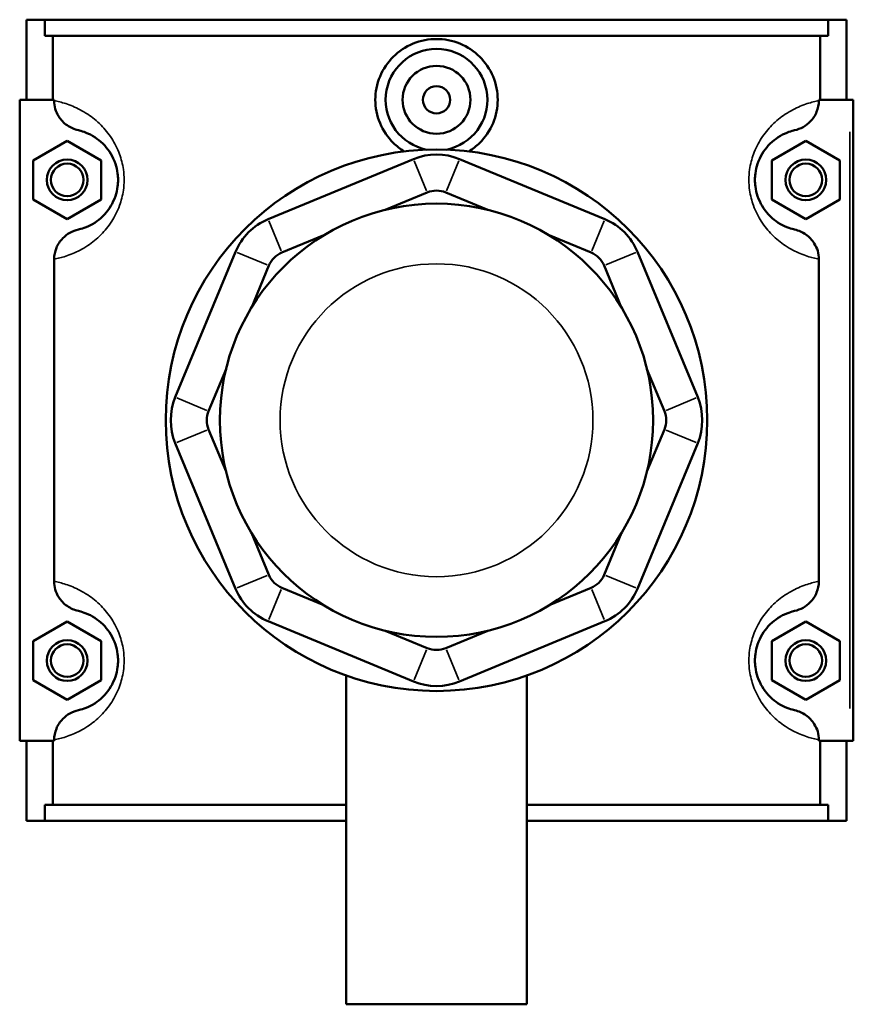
# Model space of a CAD drawing. Header units: inches. Extents: x -1 to 47.8, y -1.4 to 47.3.
# Tile 5 of 8: x 16.6 to 21.4, y 31.6 to 37.3. Entities that reach past the tile are written whole.
import ezdxf

# ---------------------------------------------------------------- set-up
doc = ezdxf.new("R2010")
doc.units = ezdxf.units.IN
doc.header["$MEASUREMENT"] = 0
doc.layers.add('Visible (ANSI)', color=7, linetype='Continuous', lineweight=50)
doc.layers.add('Visible Narrow (ANSI)', color=7, linetype='Continuous', lineweight=35)

msp = doc.modelspace()

# ---------------------------------------------------------------- linework, layer by layer
at = {"layer": 'Visible (ANSI)'}
for p, q in [((16.6419, 37.3092), (16.6419, 36.8442)), ((16.6419, 37.3092), (16.7481, 37.3092)), ((16.7481, 37.3092), (21.2956, 37.3092)), ((16.7481, 37.2162), (16.7481, 37.3092)), ((21.2956, 37.3092), (21.2956, 37.2162)), ((21.2956, 37.3092), (21.4019, 37.3092)), ((21.4019, 37.3092), (21.4019, 36.8442)), ((21.2956, 37.2162), (16.7481, 37.2162)), ((16.7943, 36.8442), (16.7943, 37.2162)), ((21.2494, 36.8442), (21.2494, 37.2162)), ((16.8024, 36.8442), (16.6025, 36.8442)), ((16.6025, 36.8442), (16.6025, 33.1242)), ((16.8024, 36.8442), (16.8024, 36.8394)), ((21.2413, 36.8394), (21.2413, 36.8442)), ((21.2413, 36.8442), (21.4215, 36.8442)), ((21.4215, 36.8442), (21.4412, 36.8442)), ((21.4412, 33.1242), (21.4412, 36.8442)), ((16.6812, 36.4928), (16.8781, 36.6065)), ((16.8781, 36.6065), (17.0749, 36.4928)), ((21.1656, 36.6065), (20.9688, 36.4928)), ((21.3625, 36.4928), (21.1656, 36.6065)), ((16.6812, 36.2655), (16.6812, 36.4928)), ((17.0749, 36.4928), (17.0749, 36.2655)), ((18.8882, 36.5003), (18.0443, 36.1507)), ((19.9994, 36.1507), (19.1555, 36.5003)), ((20.9688, 36.4928), (20.9688, 36.2655)), ((21.3625, 36.2655), (21.3625, 36.4928)), ((18.7245, 36.2057), (18.9684, 36.3067)), ((19.0753, 36.3067), (19.3192, 36.2057)), ((16.8781, 36.1519), (16.6812, 36.2655)), ((17.0749, 36.2655), (16.8781, 36.1519)), ((20.9688, 36.2655), (21.1656, 36.1519)), ((21.1656, 36.1519), (21.3625, 36.2655)), ((18.1245, 35.9572), (18.3684, 36.0582)), ((19.6753, 36.0582), (19.9192, 35.9572)), ((17.8553, 35.9617), (17.5058, 35.1178)), ((20.538, 35.1178), (20.1884, 35.9617)), ((16.8024, 35.919), (16.8024, 34.0494)), ((21.2413, 34.0494), (21.2413, 35.919)), ((17.9479, 35.6376), (18.0489, 35.8816)), ((19.9948, 35.8816), (20.0959, 35.6376)), ((17.6993, 35.0377), (17.8004, 35.2816)), ((20.2433, 35.2816), (20.3444, 35.0377)), ((17.8004, 34.6868), (17.6993, 34.9307)), ((20.3444, 34.9307), (20.2433, 34.6868)), ((17.5058, 34.8506), (17.8553, 34.0066)), ((20.1884, 34.0066), (20.538, 34.8506)), ((18.0489, 34.0868), (17.9479, 34.3308)), ((20.0959, 34.3308), (19.9948, 34.0868)), ((18.3684, 33.9102), (18.1245, 34.0112)), ((19.9192, 34.0112), (19.6753, 33.9102)), ((16.6812, 33.7028), (16.8781, 33.8165)), ((16.8781, 33.8165), (17.0749, 33.7028)), ((18.0443, 33.8177), (18.8882, 33.4681)), ((19.1555, 33.4681), (19.9994, 33.8177)), ((21.1656, 33.8165), (20.9688, 33.7028)), ((21.3625, 33.7028), (21.1656, 33.8165)), ((18.9684, 33.6617), (18.7245, 33.7627)), ((19.3192, 33.7627), (19.0753, 33.6617)), ((16.6812, 33.4755), (16.6812, 33.7028)), ((17.0749, 33.7028), (17.0749, 33.4755)), ((20.9688, 33.7028), (20.9688, 33.4755)), ((21.3625, 33.4755), (21.3625, 33.7028)), ((18.4982, 33.5025), (18.4982, 31.5942)), ((19.5455, 33.5025), (19.5455, 31.5942)), ((16.8781, 33.3619), (16.6812, 33.4755)), ((17.0749, 33.4755), (16.8781, 33.3619)), ((20.9688, 33.4755), (21.1656, 33.3619)), ((21.1656, 33.3619), (21.3625, 33.4755)), ((16.6025, 33.1242), (16.8024, 33.1242)), ((16.6419, 33.1242), (16.6419, 32.6592)), ((16.7943, 32.7522), (16.7943, 33.1242)), ((16.8024, 33.129), (16.8024, 33.1242)), ((21.2413, 33.1242), (21.2413, 33.129)), ((21.4215, 33.1242), (21.2413, 33.1242)), ((21.2494, 32.7522), (21.2494, 33.1242)), ((21.4019, 33.1242), (21.4019, 32.6592)), ((21.4412, 33.1242), (21.4215, 33.1242)), ((18.4982, 32.7522), (16.7481, 32.7522)), ((16.7481, 32.6592), (16.7481, 32.7522)), ((21.2956, 32.7522), (19.5455, 32.7522)), ((21.2956, 32.7522), (21.2956, 32.6592)), ((16.7481, 32.6592), (16.6419, 32.6592)), ((16.7481, 32.6592), (18.4982, 32.6592)), ((19.5455, 32.6592), (21.2956, 32.6592)), ((21.4019, 32.6592), (21.2956, 32.6592)), ((18.4982, 31.5942), (19.5455, 31.5942))]:
    msp.add_line(p, q, dxfattribs=at)
for centre, radius in [((19.0219, 36.8442), 0.1969), ((19.0219, 36.8442), 0.0787), ((19.0219, 34.9842), 1.5715), ((16.8781, 36.3792), 0.1181), ((16.8781, 36.3792), 0.0945), ((21.1656, 36.3792), 0.1181), ((21.1656, 36.3792), 0.0945), ((19.0219, 34.9842), 1.2572), ((16.8781, 33.5892), 0.1181), ((16.8781, 33.5892), 0.0945), ((21.1656, 33.5892), 0.1181), ((21.1656, 33.5892), 0.0945)]:
    msp.add_circle(centre, radius, dxfattribs=at)
for centre, radius, start, end in [((19.0219, 36.8442), 0.2953, 281.2521, 258.7479), ((19.0219, 36.1777), 0.3492, 67.5, 112.5), ((19.0219, 36.1777), 0.1397, 67.5, 112.5), ((18.1779, 35.8281), 0.3492, 112.5, 157.5), ((19.8658, 35.8281), 0.3492, 22.5, 67.5), ((18.1779, 35.8281), 0.1397, 112.5, 157.5), ((19.8658, 35.8281), 0.1397, 22.5, 67.5), ((17.8284, 34.9842), 0.3492, 157.5, 202.5), ((20.2153, 34.9842), 0.3492, 337.5, 22.5), ((17.8284, 34.9842), 0.1397, 157.5, 202.5), ((20.2153, 34.9842), 0.1397, 337.5, 22.5), ((18.1779, 34.1403), 0.1397, 202.5, 247.5), ((19.8658, 34.1403), 0.1397, 292.5, 337.5), ((18.1779, 34.1403), 0.3492, 202.5, 247.5), ((19.8658, 34.1403), 0.3492, 292.5, 337.5), ((19.0219, 33.7907), 0.1397, 247.5, 292.5), ((19.0219, 33.7907), 0.3492, 247.5, 292.5)]:
    msp.add_arc(centre, radius, start, end, dxfattribs=at)
for points, knots in [([(18.8345, 36.5444), (18.8111, 36.5589), (18.7898, 36.5759), (18.7396, 36.6255), (18.7122, 36.6651), (18.6757, 36.7522), (18.6666, 36.7996), (18.6666, 36.8888), (18.6757, 36.9362), (18.7122, 37.0233), (18.7396, 37.0629), (18.8027, 37.1254), (18.8426, 37.1524), (18.9299, 37.1882), (18.9774, 37.197), (19.0663, 37.197), (19.1138, 37.1882), (19.2011, 37.1524), (19.241, 37.1254), (19.3041, 37.0629), (19.3316, 37.0233), (19.3681, 36.9362), (19.3771, 36.8888), (19.3771, 36.8442)], [1.835834, 1.835834, 1.835834, 1.835834, 2.035297, 2.035297, 2.374881, 2.374881, 2.714465, 2.714465, 3.054049, 3.054049, 3.393633, 3.393633, 3.732665, 3.732665, 4.071698, 4.071698, 4.41073, 4.41073, 4.749762, 4.749762, 5.089346, 5.089346, 5.42893, 5.42893, 5.42893, 5.42893]), ([(16.8024, 36.8394), (16.8024, 36.8232), (16.8047, 36.8071), (16.8137, 36.776), (16.8204, 36.7612), (16.8415, 36.7274), (16.858, 36.7101), (16.8971, 36.6825), (16.9194, 36.6726), (16.943, 36.6673)], [-0.6114062, -0.6114062, -0.6114062, -0.6114062, -0.4880421, -0.4880421, -0.3645154, -0.3645154, -0.184164, -0.184164, 0, 0, 0, 0]), ([(19.3771, 36.8442), (19.3771, 36.7996), (19.3681, 36.7522), (19.3316, 36.6651), (19.3041, 36.6255), (19.254, 36.5759), (19.2326, 36.5589), (19.2092, 36.5444)], [0, 0, 0, 0, 0.339584, 0.339584, 0.679168, 0.679168, 0.8786311, 0.8786311, 0.8786311, 0.8786311]), ([(21.1007, 36.6673), (21.1179, 36.6711), (21.1344, 36.6774), (21.1652, 36.6945), (21.1793, 36.7053), (21.2074, 36.7342), (21.22, 36.7533), (21.2369, 36.795), (21.2413, 36.8171), (21.2413, 36.8394)], [-0.6108027, -0.6108027, -0.6108027, -0.6108027, -0.4770763, -0.4770763, -0.3427203, -0.3427203, -0.1698946, -0.1698946, 0, 0, 0, 0]), ([(16.943, 36.6673), (16.9472, 36.6663), (16.9518, 36.6652), (16.9692, 36.6604), (16.9841, 36.6554), (17.0162, 36.6407), (17.0331, 36.6315), (17.0656, 36.608), (17.0809, 36.595), (17.1084, 36.5649), (17.1206, 36.549), (17.1418, 36.5135), (17.1509, 36.4944), (17.1639, 36.4556), (17.1684, 36.4366), (17.1725, 36.4045), (17.1734, 36.3918), (17.1734, 36.3792), (17.1734, 36.3666), (17.1725, 36.3539), (17.1684, 36.3218), (17.1639, 36.3028), (17.1509, 36.264), (17.1418, 36.2449), (17.1206, 36.2094), (17.1084, 36.1935), (17.0809, 36.1634), (17.0656, 36.1504), (17.0331, 36.1269), (17.0162, 36.1177), (16.9841, 36.103), (16.9692, 36.098), (16.9518, 36.0932), (16.9472, 36.0921), (16.943, 36.0911)], [0.553667, 0.553667, 0.553667, 0.553667, 0.778803, 0.778803, 1.345193, 1.345193, 1.851654, 1.851654, 2.262205, 2.262205, 2.595706, 2.595706, 2.893033, 2.893033, 3.138035, 3.138035, 3.291162, 3.291162, 3.291162, 3.444288, 3.444288, 3.689291, 3.689291, 3.986618, 3.986618, 4.320119, 4.320119, 4.73067, 4.73067, 5.237131, 5.237131, 5.803521, 5.803521, 6.028657, 6.028657, 6.028657, 6.028657]), ([(21.1007, 36.0911), (21.0965, 36.0921), (21.0919, 36.0932), (21.0745, 36.098), (21.0596, 36.103), (21.0275, 36.1177), (21.0107, 36.1269), (20.9782, 36.1504), (20.9629, 36.1634), (20.9354, 36.1935), (20.9231, 36.2094), (20.9019, 36.2449), (20.8928, 36.264), (20.8798, 36.3028), (20.8753, 36.3218), (20.8712, 36.3539), (20.8704, 36.3666), (20.8704, 36.3792), (20.8704, 36.3918), (20.8712, 36.4045), (20.8753, 36.4366), (20.8798, 36.4556), (20.8928, 36.4944), (20.9019, 36.5135), (20.9231, 36.549), (20.9354, 36.5649), (20.9629, 36.595), (20.9782, 36.608), (21.0107, 36.6315), (21.0275, 36.6407), (21.0596, 36.6554), (21.0745, 36.6604), (21.0919, 36.6652), (21.0965, 36.6663), (21.1007, 36.6673)], [0.553665, 0.553665, 0.553665, 0.553665, 0.7788, 0.7788, 1.345189, 1.345189, 1.851653, 1.851653, 2.262204, 2.262204, 2.595705, 2.595705, 2.893032, 2.893032, 3.138034, 3.138034, 3.291161, 3.291161, 3.291161, 3.444287, 3.444287, 3.689289, 3.689289, 3.986616, 3.986616, 4.320117, 4.320117, 4.730668, 4.730668, 5.237133, 5.237133, 5.803522, 5.803522, 6.028656, 6.028656, 6.028656, 6.028656]), ([(16.943, 36.0911), (16.9258, 36.0873), (16.9093, 36.081), (16.8785, 36.0639), (16.8644, 36.0531), (16.8363, 36.0242), (16.8238, 36.0051), (16.8068, 35.9634), (16.8024, 35.9413), (16.8024, 35.919)], [-0.6108027, -0.6108027, -0.6108027, -0.6108027, -0.4770763, -0.4770763, -0.3427203, -0.3427203, -0.1698946, -0.1698946, 0, 0, 0, 0]), ([(21.2413, 35.919), (21.2413, 35.9352), (21.239, 35.9513), (21.23, 35.9824), (21.2233, 35.9972), (21.2022, 36.031), (21.1857, 36.0483), (21.1467, 36.0759), (21.1243, 36.0858), (21.1007, 36.0911)], [-0.6114062, -0.6114062, -0.6114062, -0.6114062, -0.4880421, -0.4880421, -0.3645154, -0.3645154, -0.184164, -0.184164, 0, 0, 0, 0]), ([(16.8024, 34.0494), (16.8024, 34.0332), (16.8047, 34.0171), (16.8137, 33.986), (16.8204, 33.9712), (16.8415, 33.9374), (16.858, 33.9201), (16.8971, 33.8925), (16.9194, 33.8826), (16.943, 33.8773)], [-0.6114062, -0.6114062, -0.6114062, -0.6114062, -0.4880421, -0.4880421, -0.3645154, -0.3645154, -0.184164, -0.184164, 0, 0, 0, 0]), ([(21.1007, 33.8773), (21.1179, 33.8811), (21.1344, 33.8874), (21.1652, 33.9045), (21.1793, 33.9153), (21.2074, 33.9442), (21.22, 33.9633), (21.2369, 34.005), (21.2413, 34.0271), (21.2413, 34.0494)], [-0.6108027, -0.6108027, -0.6108027, -0.6108027, -0.4770763, -0.4770763, -0.3427203, -0.3427203, -0.1698946, -0.1698946, 0, 0, 0, 0]), ([(16.943, 33.8773), (16.9472, 33.8763), (16.9518, 33.8752), (16.9692, 33.8704), (16.9841, 33.8654), (17.0162, 33.8507), (17.0331, 33.8415), (17.0656, 33.818), (17.0809, 33.805), (17.1084, 33.7749), (17.1206, 33.759), (17.1418, 33.7235), (17.1509, 33.7044), (17.1639, 33.6656), (17.1684, 33.6466), (17.1725, 33.6145), (17.1734, 33.6018), (17.1734, 33.5892), (17.1734, 33.5766), (17.1725, 33.5639), (17.1684, 33.5318), (17.1639, 33.5128), (17.1509, 33.474), (17.1418, 33.4549), (17.1206, 33.4194), (17.1084, 33.4035), (17.0809, 33.3734), (17.0656, 33.3604), (17.0331, 33.3369), (17.0162, 33.3277), (16.9841, 33.313), (16.9692, 33.308), (16.9518, 33.3032), (16.9472, 33.3021), (16.943, 33.3011)], [0.553667, 0.553667, 0.553667, 0.553667, 0.778802, 0.778802, 1.345192, 1.345192, 1.851654, 1.851654, 2.262205, 2.262205, 2.595706, 2.595706, 2.893033, 2.893033, 3.138035, 3.138035, 3.291162, 3.291162, 3.291162, 3.444288, 3.444288, 3.689291, 3.689291, 3.986618, 3.986618, 4.320119, 4.320119, 4.730669, 4.730669, 5.237132, 5.237132, 5.803522, 5.803522, 6.028657, 6.028657, 6.028657, 6.028657]), ([(21.1007, 33.3011), (21.0965, 33.3021), (21.0919, 33.3032), (21.0745, 33.308), (21.0596, 33.313), (21.0275, 33.3277), (21.0107, 33.3369), (20.9782, 33.3604), (20.9629, 33.3734), (20.9354, 33.4035), (20.9231, 33.4194), (20.9019, 33.4549), (20.8928, 33.474), (20.8798, 33.5128), (20.8753, 33.5318), (20.8712, 33.5639), (20.8704, 33.5766), (20.8704, 33.5892), (20.8704, 33.6018), (20.8712, 33.6145), (20.8753, 33.6466), (20.8798, 33.6656), (20.8928, 33.7044), (20.9019, 33.7235), (20.9231, 33.759), (20.9354, 33.7749), (20.9629, 33.805), (20.9782, 33.818), (21.0107, 33.8415), (21.0275, 33.8507), (21.0596, 33.8654), (21.0745, 33.8704), (21.0919, 33.8752), (21.0965, 33.8763), (21.1007, 33.8773)], [0.553334, 0.553334, 0.553334, 0.553334, 0.778454, 0.778454, 1.344832, 1.344832, 1.851325, 1.851325, 2.261878, 2.261878, 2.595374, 2.595374, 2.892701, 2.892701, 3.137703, 3.137703, 3.29083, 3.29083, 3.29083, 3.443956, 3.443956, 3.688958, 3.688958, 3.986285, 3.986285, 4.319781, 4.319781, 4.730334, 4.730334, 5.236827, 5.236827, 5.803205, 5.803205, 6.028325, 6.028325, 6.028325, 6.028325]), ([(16.943, 33.3011), (16.9258, 33.2973), (16.9093, 33.291), (16.8785, 33.2739), (16.8644, 33.2631), (16.8363, 33.2342), (16.8238, 33.2151), (16.8068, 33.1734), (16.8024, 33.1513), (16.8024, 33.129)], [-0.6108027, -0.6108027, -0.6108027, -0.6108027, -0.4770763, -0.4770763, -0.3427203, -0.3427203, -0.1698946, -0.1698946, 0, 0, 0, 0]), ([(21.2413, 33.129), (21.2413, 33.1452), (21.239, 33.1613), (21.23, 33.1924), (21.2233, 33.2072), (21.2022, 33.241), (21.1857, 33.2583), (21.1467, 33.2859), (21.1243, 33.2958), (21.1007, 33.3011)], [-0.6114062, -0.6114062, -0.6114062, -0.6114062, -0.4880421, -0.4880421, -0.3645154, -0.3645154, -0.184164, -0.184164, 0, 0, 0, 0])]:
    msp.add_open_spline(points, degree=3, knots=knots, dxfattribs=at)
at = {"layer": 'Visible Narrow (ANSI)'}
for p, q in [((21.4215, 36.6582), (21.4215, 33.3102)), ((18.9644, 36.3164), (18.8922, 36.4906)), ((19.0793, 36.3164), (19.1515, 36.4906)), ((18.0483, 36.1411), (18.1205, 35.9668)), ((19.9232, 35.9668), (19.9954, 36.1411)), ((18.0392, 35.8856), (17.865, 35.9577)), ((20.0045, 35.8856), (20.1787, 35.9577)), ((17.6897, 35.0417), (17.5154, 35.1138)), ((20.3541, 35.0417), (20.5283, 35.1138)), ((17.6897, 34.9267), (17.5154, 34.8546)), ((20.3541, 34.9267), (20.5283, 34.8546)), ((18.0392, 34.0828), (17.865, 34.0107)), ((20.0045, 34.0828), (20.1787, 34.0107)), ((18.1205, 34.0016), (18.0483, 33.8273)), ((19.9232, 34.0016), (19.9954, 33.8273)), ((18.9644, 33.652), (18.8922, 33.4778)), ((19.0793, 33.652), (19.1515, 33.4778))]:
    msp.add_line(p, q, dxfattribs=at)
msp.add_circle((19.0219, 34.9842), 0.908, dxfattribs=at)
for points, knots in [([(16.8024, 35.919), (16.812, 35.9209), (16.8228, 35.9232), (16.8565, 35.9318), (16.8822, 35.9396), (16.9375, 35.963), (16.9666, 35.9777), (17.0226, 36.0151), (17.049, 36.0358), (17.0964, 36.0837), (17.1175, 36.1089), (17.154, 36.1655), (17.1697, 36.1959), (17.1922, 36.2577), (17.1999, 36.2879), (17.2071, 36.339), (17.2085, 36.3591), (17.2085, 36.3792), (17.2085, 36.3993), (17.2071, 36.4194), (17.1999, 36.4705), (17.1922, 36.5007), (17.1697, 36.5625), (17.154, 36.5929), (17.1175, 36.6495), (17.0964, 36.6747), (17.049, 36.7226), (17.0226, 36.7433), (16.9666, 36.7807), (16.9375, 36.7953), (16.8822, 36.8188), (16.8565, 36.8266), (16.8228, 36.8352), (16.812, 36.8375), (16.8024, 36.8394)], [-6.12408, -6.12408, -6.12408, -6.12408, -5.803521, -5.803521, -5.237131, -5.237131, -4.73067, -4.73067, -4.320119, -4.320119, -3.986618, -3.986618, -3.689291, -3.689291, -3.444288, -3.444288, -3.291162, -3.291162, -3.291162, -3.138035, -3.138035, -2.893033, -2.893033, -2.595706, -2.595706, -2.262205, -2.262205, -1.851654, -1.851654, -1.345193, -1.345193, -0.778803, -0.778803, -0.458244, -0.458244, -0.458244, -0.458244]), ([(21.2413, 36.8394), (21.2318, 36.8375), (21.2209, 36.8352), (21.1872, 36.8266), (21.1615, 36.8188), (21.1062, 36.7953), (21.0771, 36.7807), (21.0211, 36.7433), (20.9947, 36.7226), (20.9473, 36.6747), (20.9262, 36.6495), (20.8897, 36.5929), (20.874, 36.5625), (20.8515, 36.5007), (20.8438, 36.4705), (20.8367, 36.4194), (20.8352, 36.3993), (20.8352, 36.3792), (20.8352, 36.3591), (20.8367, 36.339), (20.8438, 36.2879), (20.8515, 36.2577), (20.874, 36.1959), (20.8897, 36.1655), (20.9262, 36.1089), (20.9473, 36.0837), (20.9947, 36.0358), (21.0211, 36.0151), (21.0771, 35.9777), (21.1062, 35.963), (21.1615, 35.9396), (21.1872, 35.9318), (21.2209, 35.9232), (21.2318, 35.9209), (21.2413, 35.919)], [-6.124078, -6.124078, -6.124078, -6.124078, -5.803522, -5.803522, -5.237133, -5.237133, -4.730668, -4.730668, -4.320117, -4.320117, -3.986616, -3.986616, -3.689289, -3.689289, -3.444287, -3.444287, -3.291161, -3.291161, -3.291161, -3.138034, -3.138034, -2.893032, -2.893032, -2.595705, -2.595705, -2.262204, -2.262204, -1.851653, -1.851653, -1.345189, -1.345189, -0.7788, -0.7788, -0.458243, -0.458243, -0.458243, -0.458243]), ([(16.8024, 33.129), (16.812, 33.1309), (16.8228, 33.1332), (16.8565, 33.1418), (16.8822, 33.1496), (16.9375, 33.173), (16.9666, 33.1877), (17.0226, 33.2251), (17.049, 33.2458), (17.0964, 33.2937), (17.1175, 33.3189), (17.154, 33.3755), (17.1697, 33.4059), (17.1922, 33.4677), (17.1999, 33.4979), (17.2071, 33.549), (17.2085, 33.5691), (17.2085, 33.5892), (17.2085, 33.6093), (17.2071, 33.6294), (17.1999, 33.6805), (17.1922, 33.7107), (17.1697, 33.7725), (17.154, 33.8029), (17.1175, 33.8595), (17.0964, 33.8847), (17.049, 33.9326), (17.0226, 33.9533), (16.9666, 33.9907), (16.9375, 34.0053), (16.8822, 34.0288), (16.8565, 34.0366), (16.8228, 34.0452), (16.812, 34.0475), (16.8024, 34.0494)], [-6.124079, -6.124079, -6.124079, -6.124079, -5.803522, -5.803522, -5.237132, -5.237132, -4.730669, -4.730669, -4.320119, -4.320119, -3.986618, -3.986618, -3.689291, -3.689291, -3.444288, -3.444288, -3.291162, -3.291162, -3.291162, -3.138035, -3.138035, -2.893033, -2.893033, -2.595706, -2.595706, -2.262205, -2.262205, -1.851654, -1.851654, -1.345192, -1.345192, -0.778802, -0.778802, -0.458244, -0.458244, -0.458244, -0.458244]), ([(21.2413, 34.0494), (21.2318, 34.0475), (21.2209, 34.0452), (21.1872, 34.0366), (21.1615, 34.0288), (21.1062, 34.0053), (21.0771, 33.9907), (21.0211, 33.9533), (20.9947, 33.9326), (20.9473, 33.8847), (20.9262, 33.8595), (20.8897, 33.8029), (20.874, 33.7725), (20.8515, 33.7107), (20.8438, 33.6805), (20.8367, 33.6294), (20.8352, 33.6093), (20.8352, 33.5892), (20.8352, 33.5691), (20.8367, 33.549), (20.8438, 33.4979), (20.8515, 33.4677), (20.874, 33.4059), (20.8897, 33.3755), (20.9262, 33.3189), (20.9473, 33.2937), (20.9947, 33.2458), (21.0211, 33.2251), (21.0771, 33.1877), (21.1062, 33.173), (21.1615, 33.1496), (21.1872, 33.1418), (21.2209, 33.1332), (21.2318, 33.1309), (21.2413, 33.129)], [-6.123747, -6.123747, -6.123747, -6.123747, -5.803205, -5.803205, -5.236827, -5.236827, -4.730334, -4.730334, -4.319781, -4.319781, -3.986285, -3.986285, -3.688958, -3.688958, -3.443956, -3.443956, -3.29083, -3.29083, -3.29083, -3.137703, -3.137703, -2.892701, -2.892701, -2.595374, -2.595374, -2.261878, -2.261878, -1.851325, -1.851325, -1.344832, -1.344832, -0.778454, -0.778454, -0.457912, -0.457912, -0.457912, -0.457912])]:
    msp.add_open_spline(points, degree=3, knots=knots, dxfattribs=at)

doc.saveas('drawing.dxf')
